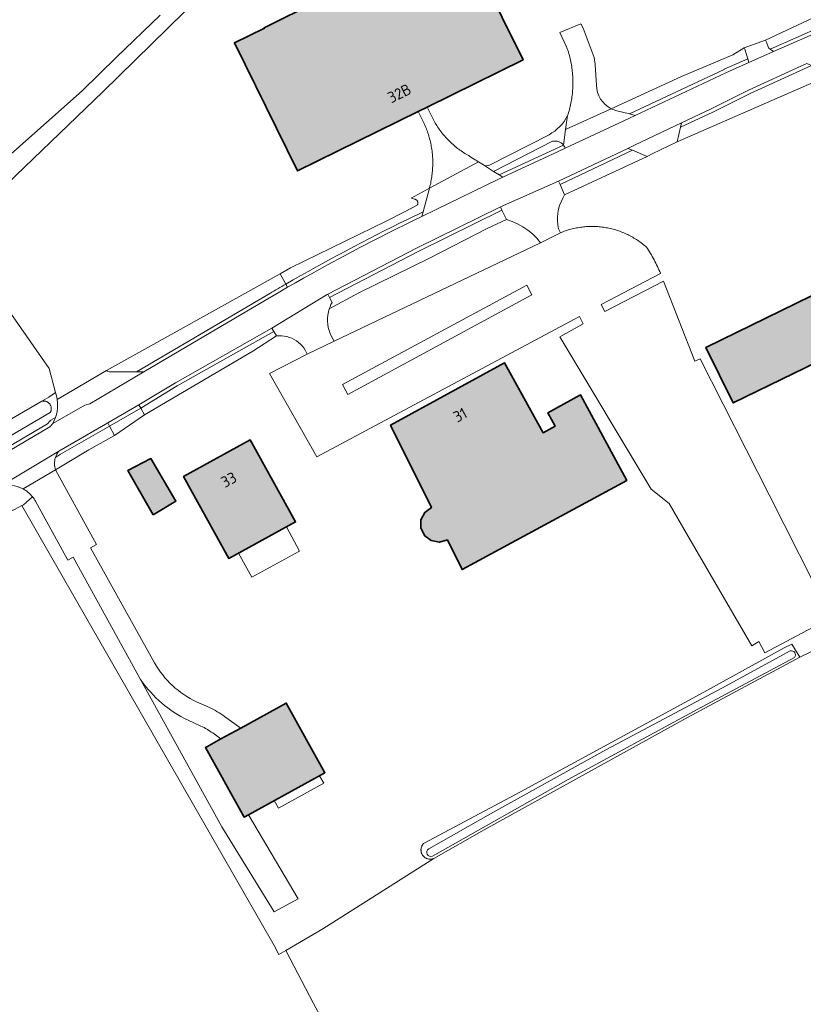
# Model space of a CAD drawing. Header units: metres. Extents: x 200031 to 204075, y 460125 to 464703.
# Tile 162 of 178: x 202522 to 202649, y 464087 to 464247. Entities that reach past the tile are written whole.
import ezdxf
from ezdxf.enums import TextEntityAlignment as Align

# ---------------------------------------------------------------- set-up
doc = ezdxf.new("R2010")
doc.units = ezdxf.units.M
doc.header["$LTSCALE"] = 2
for name, color, linetype, lineweight in [('B-WE-GR-BEPLANTING_CULTUUR_HEESTERS-GV', 253, 'Continuous', 18), ('B-WE-GR-GRAS-GV', 253, 'Continuous', 13), ('B-WE-OG-BEBOUWING-GV', 253, 'Continuous', 35), ('B-WE-OG-BEBOUWING-T18', 253, 'Continuous', 18), ('B-WE-OG-BEBOUWING_LUIFEL-GV', 253, 'Continuous', 18), ('B-WE-OG-TERREIN_CULTUURSCHEIDING-GV', 253, 'Continuous', 18), ('B-WE-OG-TERREIN_ERF-GV', 253, 'Continuous', 18), ('B-WE-OG-WATER_SLOOT-GV', 253, 'Continuous', 18), ('B-WE-OG-WEG-GV', 253, 'Continuous', 18), ('B-WE-VH-VERHARDING_ASFALT-GV', 253, 'Continuous', 18), ('B-WE-VH-VERHARDING_BETON-A', 254, 'Continuous', 25), ('B-WE-VH-VERHARDING_BETONSTRAATSTEEN-GV', 253, 'Continuous', 18), ('B-WE-VH-VERHARDING_HALFVERHARDING_GRIND-GV', 253, 'Continuous', 18), ('B-WE-VH-VERHARDING_STRAATBAKSTEEN-GV', 253, 'Continuous', 18)]:
    doc.layers.add(name, color=color, linetype=linetype, lineweight=lineweight)
doc.styles.add('NLCS-ISO-M1000-T18', font='NLCS-ISO.ttf', dxfattribs={"height": 1.8})

msp = doc.modelspace()

# ---------------------------------------------------------------- hatches: boundary and pattern name
at = {"layer": 'B-WE-VH-VERHARDING_BETON-A'}
h = msp.add_hatch(color=256, dxfattribs=at)
h.dxf.hatch_style = 1
h.paths.add_polyline_path([(202586.152, 464231.689), (202587.597, 464232.402), (202603.159, 464240.08), (202592.906, 464260.859), (202569.886, 464249.5), (202569.846, 464249.581), (202561.156, 464245.293), (202561.196, 464245.212), (202556.336, 464242.814), (202566.588, 464222.036)])
h = msp.add_hatch(color=256, dxfattribs=at)
h.dxf.hatch_style = 1
h.paths.add_polyline_path([(202656.793, 464193.934), (202652.378, 464202.962), (202632.83, 464193.402), (202637.246, 464184.374)])
h = msp.add_hatch(color=256, dxfattribs=at)
h.dxf.hatch_style = 1
h.paths.add_polyline_path([(202619.97, 464171.79), (202612.46, 464185.7), (202607.19, 464182.78), (202608.39, 464180.62), (202606.44, 464179.54), (202600.16, 464190.88), (202581.66, 464180.79), (202588.29, 464167.41), (202587.21, 464166.6), (202586.6, 464165.39), (202586.6, 464164.04), (202587.2, 464162.83), (202588.27, 464162.02), (202589.6, 464161.77), (202590.9, 464162.13), (202593.28, 464157.32)])
h = msp.add_hatch(color=256, dxfattribs=at)
h.dxf.hatch_style = 1
h.paths.add_polyline_path([(202558.904, 464178.399), (202548.09, 464172.448), (202555.433, 464159.105), (202566.247, 464165.056)])
h = msp.add_hatch(color=256, dxfattribs=at)
h.dxf.hatch_style = 1
h.paths.add_polyline_path([(202543.141, 464166.21), (202546.837, 464168.433), (202542.753, 464175.352), (202539.061, 464173.429)])
h = msp.add_hatch(color=256, dxfattribs=at)
h.dxf.hatch_style = 1
h.paths.add_polyline_path([(202557.369, 464131.604), (202554.158, 464129.837), (202551.866, 464128.577), (202551.663, 464128.465), (202557.923, 464117.138), (202558.612, 464117.517), (202571.016, 464124.339), (202564.756, 464135.666)])

# ---------------------------------------------------------------- linework, layer by layer
at = {"layer": 'B-WE-GR-BEPLANTING_CULTUUR_HEESTERS-GV', "flags": 128}
msp.add_lwpolyline([(202606.011, 464210.392), (202605.372, 464211.128), (202604.672, 464211.807), (202603.916, 464212.422), (202603.11, 464212.97), (202602.26, 464213.447), (202601.372, 464213.848), (202600.452, 464214.172), (202597.354, 464212.696), (202588.096, 464207.944), (202576.543, 464202.265), (202571.721, 464199.644), (202571.581, 464199.153), (202571.486, 464198.651), (202571.437, 464198.143), (202571.433, 464197.632), (202571.475, 464197.123), (202571.563, 464196.62), (202571.695, 464196.127), (202571.872, 464195.648), (202572.09, 464195.186), (202572.496, 464194.391)], close=True, dxfattribs=at)
at = {"layer": 'B-WE-GR-GRAS-GV', "flags": 128}
for points in [[(202514.715, 464220.05), (202531.66, 464235.049), (202537.222, 464240.52), (202544.267, 464247.311)], [(202498.755, 464169.372), (202525.119, 464184.657), (202526.245, 464185.31), (202527.288, 464186.091), (202526.262, 464189.988), (202510.929, 464211.932)], [(202573.502, 464078.862), (202569.17, 464086.884), (202564.686, 464095.5), (202563.55, 464094.834), (202562.77, 464096.287), (202521.854, 464167.735), (202520.655, 464167.104), (202520.074, 464166.799), (202502.779, 464157.704), (202487.33, 464149.875)], [(202644.643, 463973.542), (202653.907, 463979.035), (202676.882, 463991.143), (202691.122, 463998.219), (202694.462, 464000), (202750.637, 464029.957), (202758.385, 464034.178), (202762.607, 464039.205), (202763.715, 464042.475), (202698.514, 464166.697), (202694.526, 464165.423), (202688.96, 464163.482), (202658.667, 464148.16), (202649.957, 464144.02), (202648.058, 464143.082), (202629.711, 464133.239), (202596.862, 464115.101), (202588.69, 464110.443), (202570.693, 464099.023), (202564.686, 464095.5), (202569.17, 464086.884), (202573.502, 464078.862)]]:
    msp.add_lwpolyline(points, dxfattribs=at)
at = {"layer": 'B-WE-OG-BEBOUWING-GV', "flags": 128}
for points in [[(202586.152, 464231.689), (202587.597, 464232.402), (202603.159, 464240.08), (202592.906, 464260.859), (202569.886, 464249.5), (202569.846, 464249.581), (202561.156, 464245.293), (202561.196, 464245.212), (202556.336, 464242.814), (202566.588, 464222.036)], [(202656.793, 464193.934), (202652.378, 464202.962), (202632.83, 464193.402), (202637.246, 464184.374)], [(202619.97, 464171.79), (202612.46, 464185.7), (202607.19, 464182.78), (202608.39, 464180.62), (202606.44, 464179.54), (202600.16, 464190.88), (202581.66, 464180.79), (202588.29, 464167.41), (202587.21, 464166.6), (202586.6, 464165.39), (202586.6, 464164.04), (202587.2, 464162.83), (202588.27, 464162.02), (202589.6, 464161.77), (202590.9, 464162.13), (202593.28, 464157.32)], [(202558.904, 464178.399), (202548.09, 464172.448), (202555.433, 464159.105), (202566.247, 464165.056)], [(202543.141, 464166.21), (202546.837, 464168.433), (202542.753, 464175.352), (202539.061, 464173.429)], [(202557.369, 464131.604), (202554.158, 464129.837), (202551.866, 464128.577), (202551.663, 464128.465), (202557.923, 464117.138), (202558.612, 464117.517), (202571.016, 464124.339), (202564.756, 464135.666)]]:
    msp.add_lwpolyline(points, close=True, dxfattribs=at)
at = {"layer": 'B-WE-OG-BEBOUWING_LUIFEL-GV', "flags": 128}
for points in [[(202564.769, 464164.243), (202557.017, 464159.976), (202559.164, 464156.074), (202566.917, 464160.34)], [(202563.485, 464118.601), (202570.83, 464122.64), (202570.156, 464123.866), (202562.811, 464119.826)]]:
    msp.add_lwpolyline(points, close=True, dxfattribs=at)
at = {"layer": 'B-WE-OG-TERREIN_CULTUURSCHEIDING-GV', "flags": 128}
for points in [[(202654.577, 464248.949), (202642.474, 464243.287), (202642.643, 464242.948), (202642.979, 464242.042), (202643.256, 464241.828), (202651.57, 464245.5), (202670.502, 464254.853)], [(202620.438, 464231.29), (202635.785, 464238.528), (202635.799, 464238.534), (202639.597, 464240.212), (202639.133, 464241.796), (202639.031, 464242.023), (202637.183, 464240.863), (202628.839, 464237.353), (202617.459, 464232.145)], [(202618.398, 464231.795), (202620.438, 464231.29)], [(202607.928, 464226.846), (202598.389, 464221.969)], [(202598.389, 464221.969), (202599.292, 464221.397), (202609.708, 464226.248)], [(202584.393, 464214.152), (202584.395, 464214.153), (202586.961, 464215.394), (202587.963, 464219.222), (202584.987, 464217.62), (202585.563, 464217.472), (202585.616, 464217.461), (202585.668, 464217.446), (202585.718, 464217.426), (202585.767, 464217.402), (202585.813, 464217.374), (202585.857, 464217.342), (202585.898, 464217.306), (202585.935, 464217.267), (202585.969, 464217.226), (202586, 464217.181), (202586.026, 464217.134), (202586.049, 464217.084)], [(202586.049, 464217.084), (202586.067, 464217.033), (202586.081, 464216.981), (202586.09, 464216.928), (202586.094, 464216.874), (202586.094, 464216.82), (202586.09, 464216.766), (202586.081, 464216.712), (202586.067, 464216.66), (202586.049, 464216.609), (202586.026, 464216.56), (202586, 464216.513), (202585.969, 464216.468), (202584.056, 464215.465), (202580.95, 464213.9), (202565.462, 464206.32), (202563.736, 464205.355), (202564.678, 464203.668)], [(202563.736, 464205.355), (202535.601, 464189.63), (202535.763, 464189.548), (202535.929, 464189.471), (202536.098, 464189.401), (202540.476, 464189.401), (202562.098, 464202.162)], [(202564.678, 464203.668), (202563.736, 464205.355)], [(202515.433, 464174.751), (202526.014, 464180.986), (202526.405, 464181.442), (202526.564, 464181.573), (202527.296, 464181.991), (202527.3, 464182), (202527.456, 464182.499), (202527.568, 464183.01), (202527.634, 464183.529), (202527.655, 464183.993), (202527.64, 464184.457), (202527.589, 464184.919), (202527.515, 464185.316), (202527.415, 464185.707), (202527.288, 464186.091), (202526.245, 464185.31), (202525.119, 464184.657), (202525.151, 464184.665), (202525.22, 464184.678), (202525.289, 464184.687), (202525.359, 464184.692), (202525.428, 464184.693), (202525.498, 464184.691), (202525.567, 464184.684), (202525.636, 464184.673), (202525.705, 464184.658), (202525.772, 464184.64), (202525.838, 464184.617), (202525.903, 464184.591), (202525.966, 464184.562), (202526.027, 464184.528), (202526.086, 464184.491), (202526.143, 464184.451), (202526.198, 464184.408), (202526.25, 464184.361), (202526.299, 464184.312), (202526.346, 464184.26), (202526.389, 464184.205), (202526.429, 464184.148), (202526.466, 464184.089), (202526.5, 464184.028), (202526.529, 464183.965), (202526.555, 464183.9), (202526.578, 464183.834), (202526.596, 464183.767), (202526.611, 464183.699), (202526.622, 464183.63), (202526.629, 464183.56), (202526.631, 464183.49), (202526.63, 464183.421), (202526.625, 464183.351), (202526.616, 464183.282), (202526.603, 464183.213), (202526.586, 464183.146), (202526.565, 464183.079), (202526.54, 464183.014), (202526.512, 464182.95), (202526.48, 464182.888), (202526.445, 464182.828), (202514.733, 464175.927)], [(202527.307, 464173.523), (202532.745, 464176.774), (202536.897, 464179.085), (202536.08, 464180.621), (202528.15, 464176.045), (202527.297, 464175.527)], [(202520.254, 464167.092), (202520.233, 464167.038), (202520.208, 464166.986), (202520.18, 464166.936), (202520.148, 464166.888), (202520.113, 464166.842), (202520.074, 464166.799), (202520.655, 464167.104), (202521.854, 464167.735), (202522.098, 464167.863), (202523.602, 464169.128)]]:
    msp.add_lwpolyline(points, dxfattribs=at)
for points in [[(202633.943, 464231.575), (202628.683, 464229.137), (202628.184, 464226.749), (202650.302, 464236.46), (202651.678, 464237.103), (202650.932, 464238.7), (202649.924, 464239.156), (202639.977, 464234.594), (202633.96, 464231.582)], [(202609.164, 464219.854), (202609.161, 464219.853), (202609.906, 464218.155), (202623.277, 464224.399), (202620.924, 464225.391), (202609.176, 464219.859)], [(202599.741, 464215.669), (202586.14, 464208.986), (202571.744, 464201.501), (202572.178, 464200.666), (202572.003, 464200.336), (202571.851, 464199.994), (202571.721, 464199.644), (202576.543, 464202.265), (202588.096, 464207.944), (202597.354, 464212.696), (202600.452, 464214.172), (202599.744, 464215.67)], [(202541.737, 464182.443), (202559.336, 464192.765), (202563.171, 464195.244), (202562.723, 464195.977), (202547.068, 464187.138), (202541.15, 464183.547), (202541.139, 464183.54), (202541.131, 464183.535)]]:
    msp.add_lwpolyline(points, close=True, dxfattribs=at)
at = {"layer": 'B-WE-OG-TERREIN_CULTUURSCHEIDING-GV'}
for points in [[(202617.459, 464232.145, 0.057115), (202618.398, 464231.795)], [(202609.708, 464226.248, 0.2876389), (202607.928, 464226.846)], [(202564.678, 464203.668, -0.0175292), (202584.393, 464214.152)], [(202562.098, 464202.162, -0.0024096), (202564.678, 464203.668)], [(202527.297, 464175.527, 0.1576857), (202527.307, 464173.523)], [(202521.508, 464170.674, 0.0869861), (202519.806, 464171.016)], [(202522.075, 464170.411, 0.0307328), (202521.508, 464170.674)], [(202523.602, 464169.128, 0.1003409), (202522.075, 464170.411)]]:
    msp.add_lwpolyline(points, format="xyb", dxfattribs=at)
at = {"layer": 'B-WE-OG-TERREIN_ERF-GV', "flags": 128}
for points in [[(202564.063, 464263.462), (202535, 464234.883), (202516.633, 464217.216)], [(202592.906, 464260.859), (202603.159, 464240.08), (202587.597, 464232.402), (202588.57, 464230.43), (202588.683, 464230.219), (202588.799, 464230.009), (202588.918, 464229.802), (202589.041, 464229.596), (202589.168, 464229.393), (202589.298, 464229.192), (202589.431, 464228.993), (202589.567, 464228.796), (202589.707, 464228.601), (202589.85, 464228.409), (202589.996, 464228.22), (202590.145, 464228.032), (202590.298, 464227.848), (202590.453, 464227.666), (202590.612, 464227.486), (202590.773, 464227.309), (202590.938, 464227.135), (202591.105, 464226.964), (202591.275, 464226.795), (202591.448, 464226.63), (202591.624, 464226.467), (202591.802, 464226.307), (202591.983, 464226.15), (202592.167, 464225.996), (202592.353, 464225.846), (202592.541, 464225.698), (202592.732, 464225.554), (202592.926, 464225.413), (202593.122, 464225.275), (202593.32, 464225.14), (202593.52, 464225.009), (202593.722, 464224.881), (202593.927, 464224.756), (202594.134, 464224.635), (202594.342, 464224.518), (202594.553, 464224.404), (202595.935, 464223.527), (202596.731, 464223.022)], [(202510.929, 464211.932), (202526.262, 464189.988), (202527.288, 464186.091), (202527.415, 464185.707), (202527.515, 464185.316), (202527.589, 464184.919), (202535.601, 464189.63), (202563.736, 464205.355), (202565.462, 464206.32), (202580.95, 464213.9), (202584.056, 464215.465), (202585.969, 464216.468), (202586, 464216.513), (202586.026, 464216.56), (202586.049, 464216.609), (202586.067, 464216.66), (202586.081, 464216.712), (202586.09, 464216.766), (202586.094, 464216.82), (202586.094, 464216.874), (202586.09, 464216.928), (202586.081, 464216.981), (202586.067, 464217.033), (202586.049, 464217.084), (202586.026, 464217.134), (202586, 464217.181), (202585.969, 464217.226), (202585.935, 464217.267), (202585.898, 464217.306), (202585.857, 464217.342), (202585.813, 464217.374), (202585.767, 464217.402), (202585.718, 464217.426), (202585.668, 464217.446), (202585.616, 464217.461), (202585.563, 464217.472), (202584.987, 464217.62), (202587.963, 464219.222), (202588.064, 464219.608), (202588.122, 464219.85), (202588.176, 464220.092), (202588.225, 464220.336), (202588.271, 464220.58), (202588.313, 464220.825), (202588.352, 464221.07), (202588.386, 464221.316), (202588.416, 464221.563), (202588.442, 464221.81), (202588.464, 464222.057), (202588.482, 464222.305), (202588.497, 464222.553), (202588.507, 464222.802), (202588.513, 464223.05), (202588.515, 464223.298), (202588.514, 464223.547), (202588.508, 464223.795), (202588.498, 464224.044), (202588.484, 464224.292), (202588.467, 464224.539), (202588.445, 464224.787), (202588.419, 464225.034), (202588.39, 464225.281), (202588.356, 464225.527), (202588.318, 464225.773), (202588.277, 464226.018), (202588.231, 464226.262), (202588.182, 464226.505), (202588.128, 464226.748), (202588.071, 464226.99), (202588.01, 464227.231), (202587.945, 464227.47), (202587.876, 464227.709), (202587.804, 464227.947), (202587.727, 464228.183), (202587.647, 464228.418), (202587.563, 464228.652), (202587.475, 464228.884), (202587.383, 464229.115), (202587.288, 464229.345), (202587.189, 464229.573), (202587.122, 464229.722), (202586.152, 464231.689), (202566.588, 464222.036), (202556.336, 464242.814), (202561.196, 464245.212), (202561.156, 464245.293), (202569.846, 464249.581)], [(202617.459, 464232.145), (202628.839, 464237.353), (202637.183, 464240.863), (202639.031, 464242.023), (202642.474, 464243.287), (202654.577, 464248.949)], [(202610.389, 464231.022), (202610.469, 464231.27), (202610.546, 464231.519), (202610.618, 464231.769), (202610.687, 464232.02), (202610.752, 464232.272), (202610.813, 464232.525), (202610.87, 464232.779), (202610.923, 464233.034), (202610.972, 464233.29), (202611.018, 464233.546), (202611.059, 464233.803), (202611.096, 464234.061), (202611.13, 464234.319), (202611.159, 464234.577), (202611.185, 464234.836), (202611.206, 464235.096), (202611.224, 464235.356), (202611.237, 464235.616), (202611.247, 464235.876), (202611.253, 464236.136), (202611.254, 464236.396), (202611.252, 464236.657), (202611.245, 464236.917), (202611.235, 464237.177), (202611.22, 464237.437), (202611.202, 464237.697), (202611.179, 464237.956), (202611.153, 464238.215), (202611.123, 464238.473), (202611.088, 464238.731), (202611.05, 464238.989), (202611.008, 464239.246), (202610.961, 464239.502), (202610.911, 464239.757), (202610.857, 464240.012), (202610.799, 464240.266), (202610.737, 464240.519), (202610.672, 464240.771), (202610.602, 464241.022), (202610.529, 464241.271), (202610.451, 464241.52), (202610.37, 464241.767), (202610.285, 464242.013), (202610.197, 464242.258), (202610.177, 464242.311), (202609.13, 464244.49), (202612.52, 464245.921), (202612.932, 464245.19), (202614.689, 464240.442), (202614.704, 464240.369), (202614.739, 464240.189), (202614.769, 464240.008), (202614.796, 464239.826), (202614.819, 464239.644), (202614.838, 464239.462), (202614.852, 464239.279), (202615.053, 464235.942)], [(202650.302, 464236.46), (202628.184, 464226.749), (202624.114, 464224.79), (202623.277, 464224.399), (202609.906, 464218.155), (202609.587, 464217.603), (202609.317, 464217.026), (202609.098, 464216.427), (202608.931, 464215.812), (202608.818, 464215.185), (202608.759, 464214.55), (202608.755, 464213.913), (202608.806, 464213.278), (202608.911, 464212.649), (202609.239, 464211.998), (202609.397, 464212.07), (202609.611, 464212.154), (202609.827, 464212.235), (202610.045, 464212.311), (202610.263, 464212.384), (202610.483, 464212.453), (202610.704, 464212.518), (202610.927, 464212.579), (202611.15, 464212.636), (202611.374, 464212.69), (202611.599, 464212.739), (202611.825, 464212.785), (202612.052, 464212.827), (202612.279, 464212.865), (202612.507, 464212.899), (202612.736, 464212.928), (202612.965, 464212.954), (202613.194, 464212.976), (202613.424, 464212.994), (202613.654, 464213.008), (202613.884, 464213.018), (202614.115, 464213.024), (202614.345, 464213.026), (202614.575, 464213.024), (202614.806, 464213.018), (202615.036, 464213.008), (202615.266, 464212.994), (202615.496, 464212.976), (202615.725, 464212.954), (202615.954, 464212.928), (202616.183, 464212.898), (202616.411, 464212.864), (202616.638, 464212.826), (202616.865, 464212.785), (202617.091, 464212.739), (202617.316, 464212.689), (202617.54, 464212.636), (202617.763, 464212.578), (202617.985, 464212.517), (202618.207, 464212.452), (202618.426, 464212.383), (202618.645, 464212.31), (202618.863, 464212.234), (202619.079, 464212.153), (202619.293, 464212.069), (202619.506, 464211.981), (202619.718, 464211.89), (202619.928, 464211.795), (202620.136, 464211.696), (202620.343, 464211.594), (202620.547, 464211.488), (202620.75, 464211.379), (202620.951, 464211.266), (202621.15, 464211.149), (202621.347, 464211.029), (202621.542, 464210.906), (202621.734, 464210.78), (202621.925, 464210.65), (202622.113, 464210.516), (202622.298, 464210.38), (202622.482, 464210.24), (202622.663, 464210.098), (202622.841, 464209.952), (202623.017, 464209.803), (202623.165, 464209.673), (202623.333, 464209.423), (202623.498, 464209.17), (202623.66, 464208.915), (202623.818, 464208.658), (202623.972, 464208.4), (202624.124, 464208.139), (202624.271, 464207.876), (202624.416, 464207.611), (202624.556, 464207.344), (202624.694, 464207.075), (202624.827, 464206.805), (202624.957, 464206.533), (202625.084, 464206.259), (202625.206, 464205.983), (202625.326, 464205.706), (202625.441, 464205.428), (202625.451, 464205.403), (202615.848, 464200.336), (202616.414, 464199.197), (202625.919, 464204.155), (202631.044, 464191.184), (202631.912, 464191.561), (202643.086, 464169.467), (202652.879, 464150.079)], [(202597.722, 464222.976), (202607.382, 464227.915)], [(202651.148, 464148.453), (202642.371, 464143.83), (202641.425, 464145.626), (202640.253, 464144.968), (202629.682, 464163.208), (202626.864, 464168.055), (202623.915, 464170.386), (202609.1, 464195.132), (202612.926, 464197.236), (202612.299, 464198.407), (202569.687, 464175.603), (202562.029, 464189.178), (202568.123, 464192.294)], [(202568.123, 464192.294), (202567.836, 464192.953), (202567.601, 464193.303), (202567.336, 464193.632), (202567.044, 464193.936), (202566.726, 464194.213), (202566.385, 464194.462), (202566.024, 464194.68), (202565.645, 464194.866), (202565.252, 464195.018), (202564.847, 464195.136), (202564.433, 464195.218), (202564.014, 464195.263), (202563.592, 464195.272), (202563.171, 464195.244), (202559.336, 464192.765), (202541.737, 464182.443), (202536.897, 464179.085), (202532.745, 464176.774), (202527.307, 464173.523)], [(202527.307, 464173.523), (202533.988, 464161.383), (202532.976, 464160.835), (202543.392, 464142.183)], [(202523.602, 464169.128), (202522.098, 464167.863), (202521.854, 464167.735), (202562.77, 464096.287), (202563.55, 464094.834), (202564.686, 464095.5), (202570.693, 464099.023), (202588.69, 464110.443), (202588.619, 464110.414), (202588.546, 464110.389), (202588.472, 464110.368), (202588.397, 464110.35), (202588.321, 464110.336), (202588.244, 464110.327), (202588.167, 464110.321), (202588.09, 464110.319), (202588.013, 464110.321), (202587.936, 464110.327), (202587.859, 464110.337), (202587.783, 464110.352), (202587.708, 464110.37), (202587.634, 464110.392), (202587.561, 464110.417), (202587.49, 464110.447), (202587.42, 464110.48), (202587.352, 464110.516), (202587.286, 464110.557), (202587.222, 464110.6), (202587.16, 464110.647), (202587.101, 464110.697), (202587.045, 464110.749), (202586.992, 464110.805), (202586.941, 464110.864), (202586.893, 464110.924), (202586.849, 464110.988), (202586.808, 464111.053), (202586.771, 464111.121), (202586.737, 464111.19), (202586.706, 464111.261), (202586.68, 464111.334), (202586.657, 464111.408), (202586.638, 464111.482), (202586.623, 464111.558), (202586.612, 464111.635), (202586.605, 464111.712), (202586.602, 464111.789), (202586.602, 464111.866), (202586.607, 464111.943), (202586.616, 464112.02), (202586.629, 464112.096), (202586.646, 464112.172), (202586.666, 464112.246), (202586.691, 464112.319), (202586.719, 464112.391), (202586.751, 464112.462), (202586.786, 464112.53), (202586.825, 464112.597), (202586.867, 464112.662), (202586.913, 464112.724), (202586.962, 464112.784), (202587.014, 464112.841), (202602.766, 464121.26), (202632.506, 464137.44), (202645.517, 464144.622), (202646.74, 464145.208), (202648.058, 464143.082), (202649.957, 464144.02)], [(202541.111, 464139.472), (202530.177, 464159.321), (202529.335, 464158.866), (202524.066, 464168.43)], [(202554.742, 464133.486), (202557.369, 464131.604), (202564.756, 464135.666), (202571.016, 464124.339), (202558.612, 464117.517), (202566.682, 464103.902), (202562.787, 464101.781), (202554.294, 464115.542), (202541.111, 464139.472)], [(202550.2, 464135.878), (202552.294, 464134.911)]]:
    msp.add_lwpolyline(points, dxfattribs=at)
at = {"layer": 'B-WE-OG-TERREIN_ERF-GV'}
for points in [[(202615.053, 464235.942, 0.2742758), (202617.459, 464232.145)], [(202607.382, 464227.915, 0.1462255), (202610.389, 464231.022)], [(202596.731, 464223.022, 0.2220349), (202597.722, 464222.976)], [(202524.066, 464168.43, 0.0430178), (202523.602, 464169.128)], [(202543.392, 464142.183, 0.1585428), (202550.2, 464135.878)], [(202552.294, 464134.911, -0.047165), (202554.742, 464133.486)]]:
    msp.add_lwpolyline(points, format="xyb", dxfattribs=at)
at = {"layer": 'B-WE-OG-TERREIN_ERF-GV', "flags": 128}
for points in [[(202574.713, 464185.753), (202604.569, 464201.93), (202603.748, 464203.476), (202573.871, 464187.36)], [(202656.793, 464193.934), (202637.246, 464184.374), (202632.83, 464193.402), (202652.378, 464202.962)], [(202619.97, 464171.79), (202593.28, 464157.32), (202590.9, 464162.13), (202589.6, 464161.77), (202588.27, 464162.02), (202587.2, 464162.83), (202586.6, 464164.04), (202586.6, 464165.39), (202587.21, 464166.6), (202588.29, 464167.41), (202581.66, 464180.79), (202600.16, 464190.88), (202606.44, 464179.54), (202608.39, 464180.62), (202607.19, 464182.78), (202612.46, 464185.7)], [(202558.904, 464178.399), (202566.247, 464165.056), (202555.433, 464159.105), (202548.09, 464172.448)], [(202543.141, 464166.21), (202539.061, 464173.429), (202542.753, 464175.352), (202546.837, 464168.433)]]:
    msp.add_lwpolyline(points, close=True, dxfattribs=at)
at = {"layer": 'B-WE-OG-WATER_SLOOT-GV', "flags": 128}
for points in [[(202516.633, 464217.216), (202535, 464234.883), (202564.063, 464263.462)], [(202544.267, 464247.311), (202537.222, 464240.52), (202531.66, 464235.049), (202514.715, 464220.05)], [(202514.733, 464175.927), (202526.445, 464182.828), (202526.48, 464182.888), (202526.512, 464182.95), (202526.54, 464183.014), (202526.565, 464183.079), (202526.586, 464183.146), (202526.603, 464183.213), (202526.616, 464183.282), (202526.625, 464183.351), (202526.63, 464183.421), (202526.631, 464183.49), (202526.629, 464183.56), (202526.622, 464183.63), (202526.611, 464183.699), (202526.596, 464183.767), (202526.578, 464183.834), (202526.555, 464183.9), (202526.529, 464183.965), (202526.5, 464184.028), (202526.466, 464184.089), (202526.429, 464184.148), (202526.389, 464184.205), (202526.346, 464184.26), (202526.299, 464184.312), (202526.25, 464184.361), (202526.198, 464184.408), (202526.143, 464184.451), (202526.086, 464184.491), (202526.027, 464184.528), (202525.966, 464184.562), (202525.903, 464184.591), (202525.838, 464184.617), (202525.772, 464184.64), (202525.705, 464184.658), (202525.636, 464184.673), (202525.567, 464184.684), (202525.498, 464184.691), (202525.428, 464184.693), (202525.359, 464184.692), (202525.289, 464184.687), (202525.22, 464184.678), (202525.151, 464184.665), (202525.119, 464184.657), (202498.755, 464169.372)], [(202587.868, 464111.981), (202598.279, 464117.915), (202616.607, 464128.045), (202635.494, 464138.15), (202646.491, 464144.126)], [(202646.491, 464144.126), (202635.494, 464138.15), (202616.607, 464128.045), (202598.279, 464117.915), (202587.868, 464111.981)], [(202647.207, 464143.079), (202631.391, 464134.592), (202610.497, 464123.265), (202588.469, 464110.797)], [(202588.469, 464110.797), (202610.497, 464123.265), (202631.391, 464134.592), (202647.207, 464143.079)]]:
    msp.add_lwpolyline(points, dxfattribs=at)
msp.add_lwpolyline([(202586.602, 464111.866), (202586.602, 464111.789), (202586.605, 464111.712), (202586.612, 464111.635), (202586.623, 464111.558), (202586.638, 464111.482), (202586.657, 464111.408), (202586.68, 464111.334), (202586.706, 464111.261), (202586.737, 464111.19), (202586.771, 464111.121), (202586.808, 464111.053), (202586.849, 464110.988), (202586.893, 464110.924), (202586.941, 464110.864), (202586.992, 464110.805), (202587.045, 464110.749), (202587.101, 464110.697), (202587.16, 464110.647), (202587.222, 464110.6), (202587.286, 464110.557), (202587.352, 464110.516), (202587.42, 464110.48), (202587.49, 464110.447), (202587.561, 464110.417), (202587.634, 464110.392), (202587.708, 464110.37), (202587.783, 464110.352), (202587.859, 464110.337), (202587.936, 464110.327), (202588.013, 464110.321), (202588.09, 464110.319), (202588.167, 464110.321), (202588.244, 464110.327), (202588.321, 464110.336), (202588.397, 464110.35), (202588.472, 464110.368), (202588.546, 464110.389), (202588.619, 464110.414), (202588.69, 464110.443), (202596.862, 464115.101), (202629.711, 464133.239), (202648.058, 464143.082), (202646.74, 464145.208), (202645.517, 464144.622), (202632.506, 464137.44), (202602.766, 464121.26), (202587.014, 464112.841), (202586.962, 464112.784), (202586.913, 464112.724), (202586.867, 464112.662), (202586.825, 464112.597), (202586.786, 464112.53), (202586.751, 464112.462), (202586.719, 464112.391), (202586.691, 464112.319), (202586.666, 464112.246), (202586.646, 464112.172), (202586.629, 464112.096), (202586.616, 464112.02), (202586.607, 464111.943)], close=True, dxfattribs=at)
at = {"layer": 'B-WE-OG-WATER_SLOOT-GV'}
for points in [[(202646.491, 464144.126, -0.7115263), (202647.207, 464143.079)], [(202647.207, 464143.079, 0.7115263), (202646.491, 464144.126)], [(202588.469, 464110.797, -0.9262345), (202587.868, 464111.981)], [(202587.868, 464111.981, 0.9262345), (202588.469, 464110.797)]]:
    msp.add_lwpolyline(points, format="xyb", dxfattribs=at)
at = {"layer": 'B-WE-OG-WEG-GV', "flags": 128}
for points in [[(202670.502, 464254.853), (202651.57, 464245.5), (202643.256, 464241.828), (202643.797, 464241.411), (202651.824, 464244.956), (202670.767, 464254.315)], [(202609.708, 464226.248), (202599.292, 464221.397), (202599.894, 464221.015)], [(202599.894, 464221.015), (202608.726, 464225.128), (202610.004, 464225.727)], [(202564.678, 464203.668), (202564.971, 464203.144), (202566.26, 464203.885), (202567.553, 464204.619), (202568.849, 464205.348), (202571.451, 464206.787), (202574.066, 464208.201), (202576.694, 464209.591), (202579.335, 464210.956), (202581.989, 464212.297), (202584.656, 464213.613), (202585.279, 464213.914), (202586.762, 464214.631), (202586.961, 464215.394)], [(202586.961, 464215.394), (202584.395, 464214.153), (202584.393, 464214.152)], [(202562.098, 464202.162), (202540.476, 464189.401), (202541.659, 464189.401), (202561.125, 464200.886), (202562.403, 464201.645), (202563.685, 464202.397), (202564.971, 464203.144), (202564.678, 464203.668)], [(202515.732, 464174.231), (202526.405, 464180.52), (202526.861, 464181.052), (202527.101, 464181.516), (202527.296, 464181.991), (202526.564, 464181.573), (202526.405, 464181.442), (202526.014, 464180.986), (202515.433, 464174.751)], [(202527.297, 464175.527), (202528.15, 464176.045), (202536.08, 464180.621), (202535.796, 464181.155), (202527.844, 464176.561)]]:
    msp.add_lwpolyline(points, dxfattribs=at)
for points in [[(202639.767, 464239.631), (202639.597, 464240.212), (202635.799, 464238.534), (202635.785, 464238.528), (202620.438, 464231.29), (202621.361, 464231.062), (202636.041, 464237.985)], [(202633.943, 464231.575), (202633.96, 464231.582), (202639.977, 464234.594), (202649.924, 464239.156), (202649.199, 464239.484), (202648.236, 464239.042), (202639.718, 464235.135), (202633.691, 464232.119), (202628.836, 464229.869), (202628.683, 464229.137)], [(202620.181, 464225.705), (202608.92, 464220.402), (202609.161, 464219.853), (202609.164, 464219.854), (202609.176, 464219.859), (202620.924, 464225.391)], [(202586.14, 464208.986), (202599.741, 464215.669), (202599.744, 464215.67), (202599.487, 464216.213), (202585.869, 464209.521), (202571.467, 464202.034), (202571.744, 464201.501)], [(202562.409, 464196.489), (202546.765, 464187.656), (202540.839, 464184.06), (202541.131, 464183.535), (202541.139, 464183.54), (202541.15, 464183.547), (202547.068, 464187.138), (202562.723, 464195.977)], [(202541.131, 464183.535), (202540.839, 464184.06), (202535.796, 464181.155), (202536.08, 464180.621)]]:
    msp.add_lwpolyline(points, close=True, dxfattribs=at)
at = {"layer": 'B-WE-OG-WEG-GV'}
for points in [[(202610.004, 464225.727, 0.0844546), (202609.708, 464226.248)], [(202584.393, 464214.152, 0.0175292), (202564.678, 464203.668)], [(202564.678, 464203.668, 0.0024096), (202562.098, 464202.162)], [(202527.844, 464176.561, 0.0902625), (202527.297, 464175.527)]]:
    msp.add_lwpolyline(points, format="xyb", dxfattribs=at)
at = {"layer": 'B-WE-VH-VERHARDING_ASFALT-GV', "flags": 128}
for points in [[(202651.824, 464244.956), (202643.797, 464241.411), (202639.767, 464239.631), (202636.041, 464237.985), (202621.361, 464231.062), (202618.689, 464229.802), (202610.004, 464225.727), (202608.726, 464225.128), (202599.894, 464221.015), (202598.962, 464220.581), (202589.189, 464215.805), (202586.762, 464214.631), (202585.279, 464213.914), (202584.656, 464213.613), (202581.989, 464212.297), (202579.335, 464210.956), (202576.694, 464209.591), (202574.066, 464208.201), (202571.451, 464206.787), (202568.849, 464205.348), (202567.553, 464204.619), (202566.26, 464203.885), (202564.971, 464203.144), (202563.685, 464202.397), (202562.403, 464201.645), (202561.125, 464200.886), (202541.659, 464189.401), (202532.899, 464184.233), (202532.062, 464184.02), (202526.861, 464181.052), (202526.405, 464180.52), (202515.732, 464174.231)], [(202520.311, 464171.99), (202527.844, 464176.561), (202535.796, 464181.155), (202540.839, 464184.06), (202546.765, 464187.656), (202562.409, 464196.489), (202571.378, 464201.988), (202571.467, 464202.034), (202585.869, 464209.521), (202599.487, 464216.213), (202608.92, 464220.402), (202620.181, 464225.705), (202621.232, 464226.2), (202628.836, 464229.869), (202633.691, 464232.119), (202639.718, 464235.135), (202648.236, 464239.042), (202649.199, 464239.484)]]:
    msp.add_lwpolyline(points, dxfattribs=at)
at = {"layer": 'B-WE-VH-VERHARDING_BETONSTRAATSTEEN-GV', "flags": 128}
for points in [[(202615.053, 464235.942), (202614.852, 464239.279), (202614.838, 464239.462), (202614.819, 464239.644), (202614.796, 464239.826), (202614.769, 464240.008), (202614.739, 464240.189), (202614.704, 464240.369), (202614.689, 464240.442), (202612.932, 464245.19), (202612.52, 464245.921), (202609.13, 464244.49), (202610.177, 464242.311), (202610.197, 464242.258), (202610.285, 464242.013), (202610.37, 464241.767), (202610.451, 464241.52), (202610.529, 464241.271), (202610.602, 464241.022), (202610.672, 464240.771), (202610.737, 464240.519), (202610.799, 464240.266), (202610.857, 464240.012), (202610.911, 464239.757), (202610.961, 464239.502), (202611.008, 464239.246), (202611.05, 464238.989), (202611.088, 464238.731), (202611.123, 464238.473), (202611.153, 464238.215), (202611.179, 464237.956), (202611.202, 464237.697), (202611.22, 464237.437), (202611.235, 464237.177), (202611.245, 464236.917), (202611.252, 464236.657), (202611.254, 464236.396)], [(202611.254, 464236.396), (202611.253, 464236.136), (202611.247, 464235.876), (202611.237, 464235.616), (202611.224, 464235.356), (202611.206, 464235.096), (202611.185, 464234.836), (202611.159, 464234.577), (202611.13, 464234.319), (202611.096, 464234.061), (202611.059, 464233.803), (202611.018, 464233.546), (202610.972, 464233.29), (202610.923, 464233.034), (202610.87, 464232.779), (202610.813, 464232.525), (202610.752, 464232.272), (202610.687, 464232.02), (202610.618, 464231.769), (202610.546, 464231.519), (202610.469, 464231.27), (202610.389, 464231.022), (202610.046, 464228.753), (202617.459, 464232.145)], [(202617.459, 464232.145), (202610.046, 464228.753), (202609.708, 464226.248)], [(202610.004, 464225.727), (202618.689, 464229.802), (202621.361, 464231.062), (202620.438, 464231.29)], [(202620.438, 464231.29), (202618.398, 464231.795)], [(202652.879, 464150.079), (202643.086, 464169.467), (202631.912, 464191.561), (202631.044, 464191.184), (202625.919, 464204.155), (202616.414, 464199.197), (202615.848, 464200.336), (202625.451, 464205.403), (202625.441, 464205.428), (202625.326, 464205.706), (202625.206, 464205.983), (202625.084, 464206.259), (202624.957, 464206.533), (202624.827, 464206.805), (202624.694, 464207.075), (202624.556, 464207.344), (202624.416, 464207.611), (202624.271, 464207.876), (202624.124, 464208.139), (202623.972, 464208.4), (202623.818, 464208.658), (202623.66, 464208.915), (202623.498, 464209.17), (202623.333, 464209.423), (202623.165, 464209.673), (202623.017, 464209.803), (202622.841, 464209.952), (202622.663, 464210.098), (202622.482, 464210.24), (202622.298, 464210.38), (202622.113, 464210.516), (202621.925, 464210.65), (202621.734, 464210.78), (202621.542, 464210.906), (202621.347, 464211.029), (202621.15, 464211.149), (202620.951, 464211.266), (202620.75, 464211.379), (202620.547, 464211.488), (202620.343, 464211.594), (202620.136, 464211.696), (202619.928, 464211.795), (202619.718, 464211.89), (202619.506, 464211.981), (202619.293, 464212.069), (202619.079, 464212.153), (202618.863, 464212.234), (202618.645, 464212.31), (202618.426, 464212.383), (202618.207, 464212.452), (202617.985, 464212.517), (202617.763, 464212.578), (202617.54, 464212.636), (202617.316, 464212.689), (202617.091, 464212.739), (202616.865, 464212.785), (202616.638, 464212.826), (202616.411, 464212.864), (202616.183, 464212.898), (202615.954, 464212.928), (202615.725, 464212.954), (202615.496, 464212.976), (202615.266, 464212.994), (202615.036, 464213.008), (202614.806, 464213.018), (202614.575, 464213.024), (202614.345, 464213.026), (202614.115, 464213.024), (202613.884, 464213.018), (202613.654, 464213.008), (202613.424, 464212.994), (202613.194, 464212.976), (202612.965, 464212.954), (202612.736, 464212.928), (202612.507, 464212.899), (202612.279, 464212.865), (202612.052, 464212.827), (202611.825, 464212.785), (202611.599, 464212.739), (202611.374, 464212.69), (202611.15, 464212.636), (202610.927, 464212.579), (202610.704, 464212.518), (202610.483, 464212.453), (202610.263, 464212.384), (202610.045, 464212.311), (202609.827, 464212.235), (202609.611, 464212.154), (202609.397, 464212.07), (202609.239, 464211.998), (202606.011, 464210.392), (202572.496, 464194.391), (202568.123, 464192.294), (202562.029, 464189.178), (202569.687, 464175.603), (202612.299, 464198.407), (202612.926, 464197.236), (202609.1, 464195.132), (202623.915, 464170.386), (202626.864, 464168.055), (202629.682, 464163.208), (202640.253, 464144.968), (202641.425, 464145.626), (202642.371, 464143.83), (202651.148, 464148.453)], [(202527.844, 464176.561), (202520.311, 464171.99), (202518.158, 464170.778)], [(202522.075, 464170.411), (202527.307, 464173.523)], [(202541.111, 464139.472), (202554.294, 464115.542), (202562.787, 464101.781), (202566.682, 464103.902)], [(202550.908, 464131.91), (202548.813, 464132.877)], [(202566.682, 464103.902), (202558.612, 464117.517), (202557.923, 464117.138), (202551.663, 464128.465), (202551.866, 464128.577), (202554.158, 464129.837), (202552.816, 464130.799)]]:
    msp.add_lwpolyline(points, dxfattribs=at)
for points in [[(202639.767, 464239.631), (202643.797, 464241.411), (202643.256, 464241.828), (202642.979, 464242.042), (202642.643, 464242.948), (202642.474, 464243.287), (202639.031, 464242.023), (202639.133, 464241.796), (202639.597, 464240.212)], [(202588.442, 464221.81), (202588.416, 464221.563), (202588.386, 464221.316), (202588.352, 464221.07), (202588.313, 464220.825), (202588.271, 464220.58), (202588.225, 464220.336), (202588.176, 464220.092), (202588.122, 464219.85), (202588.064, 464219.608), (202587.963, 464219.222), (202595.935, 464223.527), (202594.553, 464224.404), (202594.342, 464224.518), (202594.134, 464224.635), (202593.927, 464224.756), (202593.722, 464224.881), (202593.52, 464225.009), (202593.32, 464225.14), (202593.122, 464225.275), (202592.926, 464225.413), (202592.732, 464225.554), (202592.541, 464225.698), (202592.353, 464225.846), (202592.167, 464225.996), (202591.983, 464226.15), (202591.802, 464226.307), (202591.624, 464226.467), (202591.448, 464226.63), (202591.275, 464226.795), (202591.105, 464226.964), (202590.938, 464227.135), (202590.773, 464227.309), (202590.612, 464227.486), (202590.453, 464227.666), (202590.298, 464227.848), (202590.145, 464228.032), (202589.996, 464228.22), (202589.85, 464228.409), (202589.707, 464228.601), (202589.567, 464228.796), (202589.431, 464228.993), (202589.298, 464229.192), (202589.168, 464229.393), (202589.041, 464229.596), (202588.918, 464229.802), (202588.799, 464230.009), (202588.683, 464230.219), (202588.57, 464230.43), (202587.597, 464232.402), (202586.152, 464231.689), (202587.122, 464229.722), (202587.189, 464229.573), (202587.288, 464229.345), (202587.383, 464229.115), (202587.475, 464228.884), (202587.563, 464228.652), (202587.647, 464228.418), (202587.727, 464228.183), (202587.804, 464227.947), (202587.876, 464227.709), (202587.945, 464227.47), (202588.01, 464227.231), (202588.071, 464226.99), (202588.128, 464226.748), (202588.182, 464226.505), (202588.231, 464226.262), (202588.277, 464226.018), (202588.318, 464225.773), (202588.356, 464225.527), (202588.39, 464225.281), (202588.419, 464225.034), (202588.445, 464224.787), (202588.467, 464224.539), (202588.484, 464224.292), (202588.498, 464224.044), (202588.508, 464223.795), (202588.514, 464223.547), (202588.515, 464223.298), (202588.513, 464223.05), (202588.507, 464222.802), (202588.497, 464222.553), (202588.482, 464222.305), (202588.464, 464222.057)], [(202620.181, 464225.705), (202620.924, 464225.391), (202623.277, 464224.399), (202624.114, 464224.79), (202628.184, 464226.749), (202628.683, 464229.137), (202628.836, 464229.869), (202621.232, 464226.2)], [(202586.762, 464214.631), (202589.189, 464215.805), (202598.962, 464220.581), (202599.894, 464221.015), (202599.292, 464221.397), (202598.389, 464221.969), (202596.731, 464223.022), (202595.935, 464223.527), (202587.963, 464219.222), (202586.961, 464215.394)], [(202606.011, 464210.392), (202609.239, 464211.998), (202608.911, 464212.649), (202608.806, 464213.278), (202608.755, 464213.913), (202608.759, 464214.55), (202608.818, 464215.185), (202608.931, 464215.812), (202609.098, 464216.427), (202609.317, 464217.026), (202609.587, 464217.603), (202609.906, 464218.155), (202609.161, 464219.853), (202608.92, 464220.402), (202599.487, 464216.213), (202599.744, 464215.67), (202600.452, 464214.172), (202601.372, 464213.848), (202602.26, 464213.447), (202603.11, 464212.97), (202603.916, 464212.422), (202604.672, 464211.807), (202605.372, 464211.128)], [(202574.713, 464185.753), (202573.871, 464187.36), (202603.748, 464203.476), (202604.569, 464201.93)], [(202564.433, 464195.218), (202564.847, 464195.136), (202565.252, 464195.018), (202565.645, 464194.866), (202566.024, 464194.68), (202566.385, 464194.462), (202566.726, 464194.213), (202567.044, 464193.936), (202567.336, 464193.632), (202567.601, 464193.303), (202567.836, 464192.953), (202568.123, 464192.294), (202572.496, 464194.391), (202572.09, 464195.186), (202571.872, 464195.648), (202571.695, 464196.127), (202571.563, 464196.62), (202571.475, 464197.123), (202571.433, 464197.632), (202571.437, 464198.143), (202571.486, 464198.651), (202571.581, 464199.153), (202571.721, 464199.644), (202571.851, 464199.994), (202572.003, 464200.336), (202572.178, 464200.666), (202571.744, 464201.501), (202571.467, 464202.034), (202571.378, 464201.988), (202562.409, 464196.489), (202562.723, 464195.977), (202563.171, 464195.244), (202563.592, 464195.272), (202564.014, 464195.263)], [(202527.101, 464181.516), (202526.861, 464181.052), (202532.062, 464184.02), (202532.899, 464184.233), (202541.659, 464189.401), (202540.476, 464189.401), (202536.098, 464189.401), (202535.929, 464189.471), (202535.763, 464189.548), (202535.601, 464189.63), (202527.589, 464184.919), (202527.64, 464184.457), (202527.655, 464183.993), (202527.634, 464183.529), (202527.568, 464183.01), (202527.456, 464182.499), (202527.3, 464182), (202527.296, 464181.991)], [(202541.737, 464182.443), (202541.131, 464183.535), (202536.08, 464180.621), (202536.897, 464179.085)]]:
    msp.add_lwpolyline(points, close=True, dxfattribs=at)
at = {"layer": 'B-WE-VH-VERHARDING_BETONSTRAATSTEEN-GV'}
for points in [[(202617.459, 464232.145, -0.2742758), (202615.053, 464235.942)], [(202618.398, 464231.795, -0.057115), (202617.459, 464232.145)], [(202609.708, 464226.248, -0.0844546), (202610.004, 464225.727)], [(202527.297, 464175.527, -0.0902625), (202527.844, 464176.561)], [(202527.307, 464173.523, -0.1576857), (202527.297, 464175.527)], [(202519.806, 464171.016, -0.0869861), (202521.508, 464170.674)], [(202521.508, 464170.674, -0.0307328), (202522.075, 464170.411)], [(202548.813, 464132.877, -0.1310064), (202541.111, 464139.472)], [(202552.816, 464130.799, 0.0474688), (202550.908, 464131.91)]]:
    msp.add_lwpolyline(points, format="xyb", dxfattribs=at)
at = {"layer": 'B-WE-VH-VERHARDING_HALFVERHARDING_GRIND-GV'}
for points in [[(202610.389, 464231.022, -0.1462255), (202607.382, 464227.915)], [(202607.928, 464226.846, -0.2876389), (202609.708, 464226.248)], [(202597.722, 464222.976, -0.2220349), (202596.731, 464223.022)]]:
    msp.add_lwpolyline(points, format="xyb", dxfattribs=at)
at = {"layer": 'B-WE-VH-VERHARDING_HALFVERHARDING_GRIND-GV', "flags": 128}
for points in [[(202609.708, 464226.248), (202610.046, 464228.753), (202610.389, 464231.022)], [(202607.382, 464227.915), (202597.722, 464222.976)], [(202596.731, 464223.022), (202598.389, 464221.969), (202607.928, 464226.846)]]:
    msp.add_lwpolyline(points, dxfattribs=at)
at = {"layer": 'B-WE-VH-VERHARDING_STRAATBAKSTEEN-GV', "flags": 128}
for points in [[(202543.392, 464142.183), (202532.976, 464160.835), (202533.988, 464161.383), (202527.307, 464173.523), (202522.075, 464170.411)], [(202524.066, 464168.43), (202529.335, 464158.866), (202530.177, 464159.321), (202541.111, 464139.472)], [(202552.294, 464134.911), (202550.2, 464135.878)], [(202552.816, 464130.799), (202554.158, 464129.837), (202557.369, 464131.604), (202554.742, 464133.486)], [(202548.813, 464132.877), (202550.908, 464131.91)]]:
    msp.add_lwpolyline(points, dxfattribs=at)
at = {"layer": 'B-WE-VH-VERHARDING_STRAATBAKSTEEN-GV'}
for points in [[(202522.075, 464170.411, -0.1003409), (202523.602, 464169.128)], [(202523.602, 464169.128, -0.0430178), (202524.066, 464168.43)], [(202550.2, 464135.878, -0.1585428), (202543.392, 464142.183)], [(202541.111, 464139.472, 0.1310064), (202548.813, 464132.877)], [(202554.742, 464133.486, 0.047165), (202552.294, 464134.911)], [(202550.908, 464131.91, -0.0474688), (202552.816, 464130.799)]]:
    msp.add_lwpolyline(points, format="xyb", dxfattribs=at)

# ---------------------------------------------------------------- texts
at = {"layer": 'B-WE-OG-BEBOUWING-T18', "style": 'NLCS-ISO-M1000-T18'}
for s, rotation, p in [('32B', 26.3, (202583.104, 464234.646)), ('31', 28.5, (202592.957, 464182.425)), ('33', 28.8, (202555.426, 464171.92))]:
    msp.add_text(s, height=1.8, rotation=rotation, dxfattribs=at).set_placement(p, align=Align.MIDDLE)

doc.saveas('drawing.dxf')
